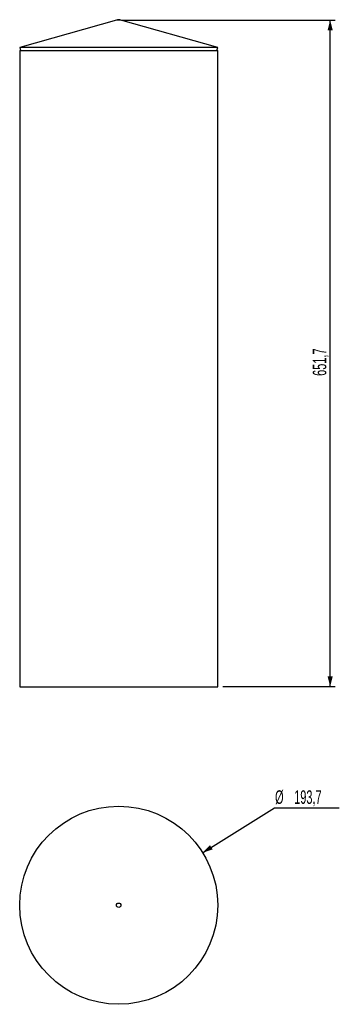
# Model space of a CAD drawing. Header units: millimetres. Extents: x 88 to 151, y 48 to 241.
import ezdxf

# ---------------------------------------------------------------- set-up
doc = ezdxf.new("R2010")
doc.units = ezdxf.units.MM
doc.layers.add('FORMAT', color=7, linetype='Continuous')
doc.styles.add('SLDTEXTSTYLE0', font='TXT', dxfattribs={"width": 0.605})
doc.dimstyles.new('SLDDIMSTYLE0', dxfattribs={"dimtxt": 2.568319, "dimasz": 2, "dimexe": 0, "dimexo": 0.0625, "dimgap": 0.64208, "dimtad": 1, "dimlfac": 5, "dimrnd": 1e-09, "dimzin": 12, "dimdsep": 46, "dimtxsty": 'SLDTEXTSTYLE0', "dimsah": 1, "dimcen": 0.09, "dimadec": 0, "dimazin": 3, "dimtfac": 1, "dimtofl": 0, "dimtmove": 0, "dimatfit": 3, "dimfxl": 1, "dimfrac": 2, "dimtolj": 1, "dimtzin": 12, "dimarcsym": 0})
doc.dimstyles.new('SLDDIMSTYLE1', dxfattribs={"dimtxt": 2.568319, "dimasz": 2, "dimexe": 0, "dimexo": 0.0625, "dimgap": 0.64208, "dimtad": 0, "dimtih": 1, "dimtoh": 1, "dimlfac": 5, "dimrnd": 1e-09, "dimzin": 12, "dimdsep": 46, "dimtxsty": 'SLDTEXTSTYLE0', "dimsah": 1, "dimcen": 0, "dimadec": 0, "dimazin": 3, "dimtfac": 1, "dimtofl": 0, "dimtmove": 0, "dimatfit": 3, "dimfxl": 1, "dimfrac": 2, "dimtolj": 1, "dimtzin": 12, "dimarcsym": 0})

# ---------------------------------------------------------------- blocks, each defined once
blk = doc.blocks.new('_D')
at = {"layer": 'FORMAT'}
for p, q in [((108.03, 240.87), (149.84, 240.87)), ((148.85, 110.54), (148.85, 240.87)), ((127.84, 110.54), (149.84, 110.54))]:
    blk.add_line(p, q, dxfattribs=at)
for points in [[(148.85, 240.87), (148.35, 238.87), (149.35, 238.87)], [(148.85, 110.54), (149.35, 112.54), (148.35, 112.54)]]:
    blk.add_solid(points, dxfattribs=at)
at = {"layer": 'FORMAT', "insert": (145.44, 171.3), "char_height": 2.646, "attachment_point": 1, "rotation": 90, "style": 'SLDTEXTSTYLE0'}
blk.add_mtext('651,7', dxfattribs=at)
blk = doc.blocks.new('_D_1')
at = {"layer": 'FORMAT'}
for p, q in [((123.9, 78.07), (137.94, 86.86)), ((137.94, 86.86), (150.63, 86.86))]:
    blk.add_line(p, q, dxfattribs=at)
blk.add_solid([(123.9, 78.07), (125.86, 78.71), (125.33, 79.56)], dxfattribs=at)
at = {"layer": 'FORMAT', "char_height": 2.646, "attachment_point": 1, "style": 'SLDTEXTSTYLE0'}
for s, insert in [('%%c', (138.07, 90.27)), ('193,7', (141.81, 90.27))]:
    blk.add_mtext(s, dxfattribs=dict(at, insert=insert))

msp = doc.modelspace()

# ---------------------------------------------------------------- linework, layer by layer
at = {"color": 7, "linetype": 'Continuous', "lineweight": 25}
for p, q in [((107.044, 240.8745), (88.11, 235.5123)), ((126.85, 235.5123), (107.9159, 240.8745)), ((88.11, 235.5123), (88.2735, 234.935)), ((126.85, 235.5123), (88.11, 235.5123)), ((88.11, 234.935), (88.11, 110.535)), ((88.11, 234.935), (107.48, 234.935)), ((107.48, 234.935), (126.85, 234.935)), ((126.6865, 234.935), (126.85, 235.5123)), ((126.85, 110.535), (126.85, 234.935)), ((88.11, 110.535), (107.48, 110.535)), ((107.48, 110.535), (126.85, 110.535))]:
    msp.add_line(p, q, dxfattribs=at)
at = {"color": 8, "linetype": 'Continuous', "lineweight": 25}
msp.add_line((107.9159, 240.8745), (107.044, 240.8745), dxfattribs=at)
at = {"color": 7, "linetype": 'Continuous', "lineweight": 25}
for radius in [19.37, 0.436]:
    msp.add_circle((107.48, 67.8039), radius, dxfattribs=at)
msp.add_arc((107.48, 239.335), 1.6, 74.187753, 105.812247, dxfattribs=at)

# ---------------------------------------------------------------- dimensions: what is measured, and where the dimension line sits
at = {"layer": 'FORMAT'}
dim = msp.add_linear_dim(base=(148.85, 240.8745), p1=(126.85, 110.535), p2=(107.044, 240.8745), angle=90, dimstyle='SLDDIMSTYLE0', dxfattribs=at)
dim.commit()
dim.dimension.update_dxf_attribs({"geometry": '_D', "text_midpoint": (148.85, 175.7048), "dimtype": 160})
dim = msp.add_diameter_dim_2p(p1=(91.0573, 57.533), p2=(123.9027, 78.0748), dimstyle='SLDDIMSTYLE1', dxfattribs=at)
dim.commit()
dim.dimension.update_dxf_attribs({"geometry": '_D_1', "text_midpoint": (144.3504, 88.9939), "dimtype": 163})

doc.saveas('drawing.dxf')
